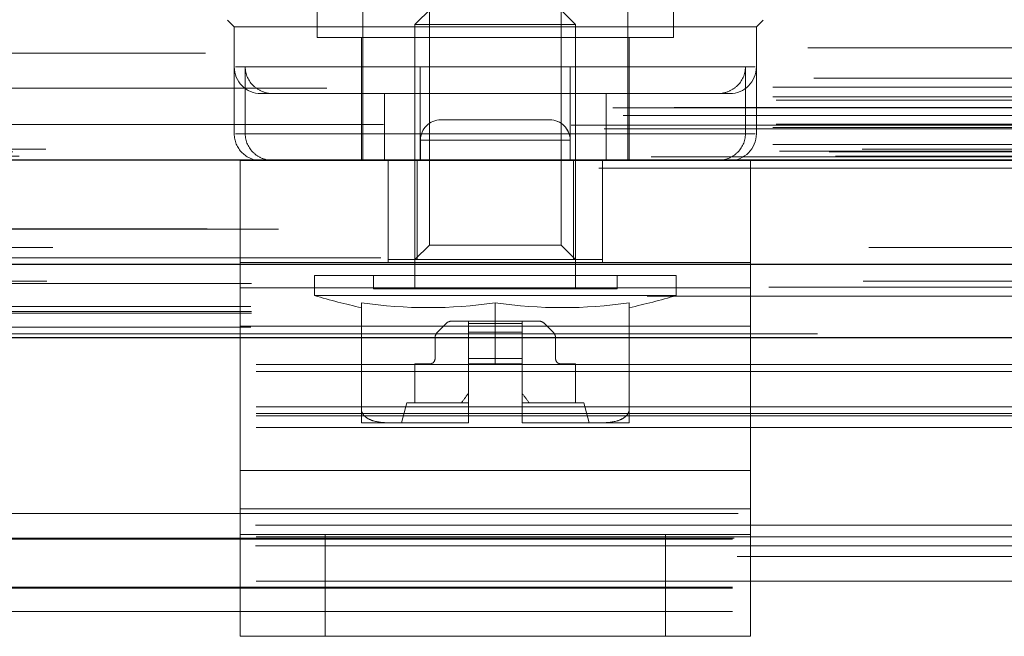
# Model space of a CAD drawing. Header units: inches. Extents: x 0.2 to 10.7, y 0.2 to 7.9.
# Tile 12 of 104: x 3.7043 to 3.8249, y 2.3417 to 2.4173. Entities that reach past the tile are written whole.
import ezdxf

# ---------------------------------------------------------------- set-up
doc = ezdxf.new("R2010")
doc.units = ezdxf.units.IN
doc.header["$MEASUREMENT"] = 0
doc.linetypes.add('HIDDEN', pattern=[0.07500000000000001, 0.05, -0.025])
doc.layers.add('DIMENSIONS', color=140, linetype='Continuous')
doc.styles.add('SLDTEXTSTYLE0', font='TXT', dxfattribs={"width": 0.7})
doc.dimstyles.new('SLDDIMSTYLE0', dxfattribs={"dimtxt": 0.0849609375, "dimasz": 0.13, "dimexe": 0, "dimexo": 0.0625, "dimgap": 0.021240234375, "dimtad": 0, "dimtih": 1, "dimtoh": 1, "dimlfac": 12, "dimrnd": 1e-09, "dimzin": 12, "dimdsep": 46, "dimtxsty": 'SLDTEXTSTYLE0', "dimsah": 1, "dimcen": 0.09, "dimadec": 0, "dimazin": 3, "dimtfac": 1, "dimtofl": 0, "dimtmove": 0, "dimatfit": 3, "dimfxl": 0, "dimfrac": 2, "dimtolj": 1, "dimtzin": 12, "dimarcsym": 0})

# ---------------------------------------------------------------- blocks, each defined once
blk = doc.blocks.new('_D_25')
at = {"layer": 'DIMENSIONS'}
for p, q in [((3.031714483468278, 2.428372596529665), (3.031714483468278, 2.883124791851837)), ((4.493214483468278, 2.428372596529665), (4.493214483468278, 2.883124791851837)), ((3.602387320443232, 2.837600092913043), (3.573857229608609, 2.837600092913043)), ((3.573857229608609, 2.837600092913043), (3.573857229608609, 2.702569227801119)), ((3.925535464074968, 2.837600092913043), (3.954065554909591, 2.837600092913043)), ((3.954065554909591, 2.837600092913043), (3.954065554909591, 2.702569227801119)), ((3.031714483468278, 2.758124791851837), (3.258975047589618, 2.758124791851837)), ((4.493214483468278, 2.758124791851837), (4.268947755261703, 2.758124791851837)), ((3.573857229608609, 2.702569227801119), (3.602387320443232, 2.702569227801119)), ((3.954065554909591, 2.702569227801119), (3.925535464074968, 2.702569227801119))]:
    blk.add_line(p, q, dxfattribs=at)
for points in [[(3.031714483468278, 2.758124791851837), (3.161714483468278, 2.738124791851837), (3.161714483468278, 2.778124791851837)], [(4.493214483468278, 2.758124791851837), (4.363214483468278, 2.778124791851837), (4.363214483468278, 2.738124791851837)]]:
    blk.add_solid(points, dxfattribs=at)
at = {"layer": 'DIMENSIONS', "char_height": 0.08333333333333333, "attachment_point": 1, "style": 'SLDTEXTSTYLE0'}
for s, insert in [('17.54', (3.602387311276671, 2.964042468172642)), ('445.5', (3.602387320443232, 2.809991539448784)), ('INSIDE OPENING', (3.278004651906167, 2.655940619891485))]:
    blk.add_mtext(s, dxfattribs=dict(at, insert=insert))

msp = doc.modelspace()

# ---------------------------------------------------------------- linework, layer by layer
at = {"color": 7, "linetype": 'HIDDEN', "lineweight": 18}
for p, q in [((3.754514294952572, 2.43714884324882), (3.754514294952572, 2.389716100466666)), ((3.770646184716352, 2.389716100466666), (3.770646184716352, 2.43714884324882)), ((3.746340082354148, 2.424028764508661), (3.746340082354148, 2.400078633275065)), ((3.778820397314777, 2.400078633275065), (3.778820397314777, 2.424028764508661)), ((3.740762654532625, 2.421732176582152), (3.740762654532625, 2.415170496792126)), ((3.7843978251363, 2.415170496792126), (3.7843978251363, 2.421732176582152)), ((3.754750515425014, 2.41877942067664), (3.752737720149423, 2.41676662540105)), ((3.772422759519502, 2.41676662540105), (3.770409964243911, 2.41877942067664)), ((3.729771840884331, 2.417303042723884), (3.730592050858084, 2.416482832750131)), ((3.730592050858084, 2.416482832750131), (3.79456842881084, 2.416482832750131)), ((3.730592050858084, 2.416482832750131), (3.730592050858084, 2.411561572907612)), ((3.752737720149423, 2.41676662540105), (3.772422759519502, 2.41676662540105)), ((3.752737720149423, 2.41676662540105), (3.752737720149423, 2.384330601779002)), ((3.772422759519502, 2.384330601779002), (3.772422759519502, 2.41676662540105)), ((3.79456842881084, 2.416482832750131), (3.795388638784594, 2.417303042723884)), ((3.79456842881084, 2.403359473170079), (3.79456842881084, 2.416482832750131)), ((3.740762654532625, 2.415170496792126), (3.7843978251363, 2.415170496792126)), ((3.746176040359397, 2.415170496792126), (3.746176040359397, 2.408280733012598)), ((3.778984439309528, 2.400078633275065), (3.778984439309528, 2.415170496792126)), ((3.000869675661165, 2.413908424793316), (4.52401860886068, 2.413908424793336)), ((3.000869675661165, 2.413908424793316), (4.52401860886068, 2.413908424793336)), ((4.527074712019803, 2.413233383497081), (2.997813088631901, 2.413233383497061)), ((3.730592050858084, 2.411561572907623), (3.730592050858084, 2.403359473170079)), ((3.771766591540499, 2.411561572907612), (3.730737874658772, 2.411561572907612)), ((3.731939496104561, 2.403359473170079), (3.731939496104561, 2.411561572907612)), ((3.753393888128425, 2.411561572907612), (3.794422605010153, 2.411561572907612)), ((3.771766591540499, 2.403359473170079), (3.771766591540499, 2.411561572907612)), ((3.793220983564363, 2.403359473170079), (3.793220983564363, 2.411561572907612)), ((3.001601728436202, 2.410172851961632), (4.523282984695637, 2.410172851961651)), ((4.541943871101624, 2.408939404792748), (2.98293503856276, 2.408939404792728)), ((2.996574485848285, 2.409062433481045), (4.52831379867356, 2.409062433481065)), ((2.996574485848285, 2.407889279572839), (4.52831379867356, 2.407889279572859)), ((2.996574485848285, 2.407889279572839), (4.52831379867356, 2.407889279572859)), ((3.733872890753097, 2.408280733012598), (3.771766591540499, 2.408280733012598)), ((3.746176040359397, 2.40828073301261), (3.746176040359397, 2.400078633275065)), ((3.748989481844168, 2.400078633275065), (3.748989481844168, 2.408280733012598)), ((3.753393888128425, 2.400078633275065), (3.753393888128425, 2.408280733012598)), ((3.776170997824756, 2.408280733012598), (3.771766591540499, 2.408280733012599)), ((3.776170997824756, 2.400078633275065), (3.776170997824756, 2.408280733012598)), ((3.776170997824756, 2.408280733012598), (3.789778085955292, 2.408280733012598)), ((3.789778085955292, 2.408280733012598), (3.791287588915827, 2.408280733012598)), ((2.976958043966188, 2.406538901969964), (4.547930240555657, 2.406538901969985)), ((2.984505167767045, 2.406569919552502), (4.540383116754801, 2.406569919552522)), ((2.996991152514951, 2.407472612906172), (4.527897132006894, 2.407472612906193)), ((2.978225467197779, 2.405589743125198), (4.546609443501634, 2.405589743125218)), ((2.97188938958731, 2.4044011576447), (4.552998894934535, 2.404401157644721)), ((2.97188938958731, 2.4044011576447), (4.552998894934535, 2.404401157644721)), ((4.548863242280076, 2.404485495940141), (2.976025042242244, 2.40448549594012)), ((2.996574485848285, 2.404139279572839), (4.528313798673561, 2.404139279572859)), ((2.996574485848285, 2.404139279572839), (4.528313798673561, 2.404139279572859)), ((2.996991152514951, 2.404555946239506), (4.527897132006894, 2.404555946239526)), ((3.755915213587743, 2.405078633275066), (3.755911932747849, 2.405078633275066)), ((3.769248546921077, 2.405078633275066), (3.755915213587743, 2.405078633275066)), ((2.975935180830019, 2.403975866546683), (4.548953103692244, 2.403975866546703)), ((3.793220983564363, 2.403359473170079), (3.730742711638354, 2.403359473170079)), ((3.731939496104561, 2.403359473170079), (3.794417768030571, 2.403359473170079)), ((2.996574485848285, 2.402065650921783), (4.528313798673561, 2.402065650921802)), ((2.996574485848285, 2.402065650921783), (4.528313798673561, 2.402065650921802)), ((3.753411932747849, 2.402578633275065), (3.753411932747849, 2.400078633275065)), ((3.771745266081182, 2.402578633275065), (3.753411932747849, 2.402578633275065)), ((3.753411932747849, 2.402578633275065), (3.771745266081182, 2.402578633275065)), ((3.771748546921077, 2.402578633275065), (3.753415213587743, 2.402578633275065)), ((3.753415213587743, 2.402578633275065), (3.753415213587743, 2.400078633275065)), ((3.753415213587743, 2.402578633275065), (3.771748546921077, 2.402578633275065)), ((3.771745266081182, 2.402578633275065), (3.771745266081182, 2.400078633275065)), ((3.771748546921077, 2.402578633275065), (3.771748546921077, 2.400078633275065)), ((2.981671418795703, 2.400551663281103), (4.543216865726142, 2.400551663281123)), ((2.981671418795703, 2.400551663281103), (4.543216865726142, 2.400551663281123)), ((2.997407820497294, 2.401222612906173), (4.527480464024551, 2.401222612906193)), ((2.997407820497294, 2.401222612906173), (4.527480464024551, 2.401222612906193)), ((3.003487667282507, 2.401152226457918), (4.521400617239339, 2.401152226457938)), ((3.003487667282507, 2.401152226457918), (4.521400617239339, 2.401152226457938)), ((3.004260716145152, 2.400605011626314), (4.520627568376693, 2.400605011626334)), ((3.004260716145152, 2.400605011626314), (4.520627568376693, 2.400605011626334)), ((4.507513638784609, 2.40146708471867), (3.017430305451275, 2.401467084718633)), ((2.980707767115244, 2.400100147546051), (4.544180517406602, 2.400100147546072)), ((2.980917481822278, 2.400073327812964), (4.543970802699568, 2.400073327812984)), ((3.731328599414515, 2.400078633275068), (3.731328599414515, 2.387578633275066)), ((3.73133188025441, 2.400078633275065), (3.79383188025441, 2.400078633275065)), ((3.73133188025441, 2.400078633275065), (3.73133188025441, 2.384451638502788)), ((3.749453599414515, 2.400078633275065), (3.749453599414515, 2.387578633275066)), ((3.74945688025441, 2.400078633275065), (3.74945688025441, 2.387578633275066)), ((3.753013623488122, 2.387939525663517), (3.753013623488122, 2.400078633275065)), ((3.772146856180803, 2.387939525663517), (3.772146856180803, 2.400078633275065)), ((3.775703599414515, 2.387939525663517), (3.775703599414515, 2.400078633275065)), ((3.77570688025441, 2.400078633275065), (3.77570688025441, 2.387578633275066)), ((3.793828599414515, 2.400078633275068), (3.793828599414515, 2.387578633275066)), ((3.79383188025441, 2.400078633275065), (3.79383188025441, 2.384451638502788)), ((2.975265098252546, 2.399133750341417), (4.549623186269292, 2.399133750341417)), ((3.754514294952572, 2.389716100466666), (3.752737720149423, 2.387939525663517)), ((3.754514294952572, 2.389716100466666), (3.770646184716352, 2.389716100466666)), ((3.772422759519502, 2.387939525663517), (3.770646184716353, 2.389716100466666)), ((3.008351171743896, 2.389413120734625), (4.51653711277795, 2.389413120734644)), ((3.731328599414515, 2.379765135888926), (3.731328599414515, 2.387578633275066)), ((3.73133188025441, 2.387578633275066), (3.79383188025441, 2.387578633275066)), ((3.74945688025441, 2.387939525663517), (3.753013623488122, 2.387939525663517)), ((3.753013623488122, 2.387939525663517), (3.772146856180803, 2.387939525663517)), ((3.772146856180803, 2.387939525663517), (3.775703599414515, 2.387939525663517)), ((3.775703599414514, 2.387939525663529), (3.775703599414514, 2.387578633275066)), ((3.793828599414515, 2.379765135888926), (3.793828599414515, 2.387578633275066)), ((3.007641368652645, 2.385286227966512), (4.517243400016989, 2.385286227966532)), ((3.032707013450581, 2.384990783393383), (4.492221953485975, 2.384990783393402)), ((3.740434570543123, 2.385971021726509), (3.784725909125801, 2.385971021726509)), ((3.740434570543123, 2.385971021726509), (3.740434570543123, 2.38352916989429)), ((3.747652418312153, 2.385971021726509), (3.747652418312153, 2.384330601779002)), ((3.777508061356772, 2.384330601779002), (3.777508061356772, 2.385971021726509)), ((3.784725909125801, 2.38352916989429), (3.784725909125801, 2.385971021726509)), ((2.996105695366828, 2.38456246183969), (4.52876842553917, 2.38456246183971)), ((3.793828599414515, 2.384451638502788), (3.731328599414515, 2.384451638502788)), ((3.73133188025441, 2.384451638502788), (3.79383188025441, 2.384451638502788)), ((3.73133188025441, 2.384451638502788), (3.73133188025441, 2.362058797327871)), ((3.747652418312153, 2.384330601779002), (3.777508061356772, 2.384330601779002)), ((3.79383188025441, 2.384451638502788), (3.79383188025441, 2.362058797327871)), ((3.740434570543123, 2.38352916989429), (3.7847259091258, 2.38352916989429)), ((3.746176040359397, 2.382640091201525), (3.746176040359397, 2.369503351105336)), ((3.762580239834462, 2.382640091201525), (3.762580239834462, 2.375144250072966)), ((3.778984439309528, 2.382640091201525), (3.778984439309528, 2.369503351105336)), ((3.032631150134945, 2.382176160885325), (4.492297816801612, 2.382176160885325)), ((3.032707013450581, 2.381372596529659), (4.492221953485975, 2.381372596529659)), ((3.756550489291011, 2.380105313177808), (3.755486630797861, 2.379041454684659)), ((3.759299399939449, 2.380393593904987), (3.757246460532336, 2.380393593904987)), ((3.765861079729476, 2.380393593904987), (3.759299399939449, 2.380393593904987)), ((3.759299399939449, 2.380105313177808), (3.759299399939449, 2.380393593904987)), ((3.759299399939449, 2.380105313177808), (3.765861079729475, 2.380105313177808)), ((3.759299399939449, 2.380105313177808), (3.765861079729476, 2.380105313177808)), ((3.759299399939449, 2.379041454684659), (3.759299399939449, 2.380105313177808)), ((3.765861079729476, 2.380105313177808), (3.759299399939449, 2.380105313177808)), ((3.765861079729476, 2.380105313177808), (3.759299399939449, 2.380105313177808)), ((3.765861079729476, 2.380105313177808), (3.765861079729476, 2.380393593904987)), ((3.767914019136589, 2.380393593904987), (3.765861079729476, 2.380393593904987)), ((3.765861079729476, 2.379041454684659), (3.765861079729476, 2.380105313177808)), ((3.769673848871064, 2.379041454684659), (3.768609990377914, 2.380105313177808)), ((3.032631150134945, 2.379640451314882), (4.492297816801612, 2.379640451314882)), ((4.002047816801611, 2.378836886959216), (3.522881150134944, 2.378836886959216)), ((3.793828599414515, 2.379765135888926), (3.731328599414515, 2.379765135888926)), ((3.731328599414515, 2.35737229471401), (3.731328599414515, 2.379765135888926)), ((3.73133188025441, 2.379765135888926), (3.79383188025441, 2.379765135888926)), ((3.759299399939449, 2.379041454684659), (3.765861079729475, 2.379041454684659)), ((3.759299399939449, 2.379041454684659), (3.765861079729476, 2.379041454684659)), ((3.759299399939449, 2.378345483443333), (3.759299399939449, 2.379041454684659)), ((3.765861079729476, 2.379041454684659), (3.759299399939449, 2.379041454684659)), ((3.765861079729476, 2.379041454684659), (3.759299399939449, 2.379041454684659)), ((3.765861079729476, 2.378345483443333), (3.765861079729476, 2.379041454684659)), ((3.793828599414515, 2.35737229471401), (3.793828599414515, 2.379765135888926)), ((3.032707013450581, 2.378372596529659), (4.492221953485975, 2.378372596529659)), ((3.032707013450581, 2.378372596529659), (4.492221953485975, 2.378372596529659)), ((3.032707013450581, 2.378372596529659), (4.492221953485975, 2.378372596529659)), ((3.032707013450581, 2.378372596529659), (4.492221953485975, 2.378372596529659)), ((3.032707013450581, 2.378372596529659), (4.492221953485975, 2.378372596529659)), ((3.755198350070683, 2.378345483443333), (3.755198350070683, 2.375800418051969)), ((3.759299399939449, 2.378345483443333), (3.765861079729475, 2.378345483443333)), ((3.759299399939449, 2.378345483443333), (3.765861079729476, 2.378345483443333)), ((3.765861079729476, 2.378345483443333), (3.759299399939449, 2.378345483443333)), ((3.759299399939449, 2.375800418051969), (3.759299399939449, 2.378345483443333)), ((3.765861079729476, 2.378345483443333), (3.759299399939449, 2.378345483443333)), ((3.765861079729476, 2.375800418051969), (3.765861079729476, 2.378345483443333)), ((3.769962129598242, 2.375800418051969), (3.769962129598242, 2.378345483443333)), ((3.759299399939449, 2.375800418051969), (3.765861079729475, 2.375800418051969)), ((3.759299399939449, 2.375800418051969), (3.765861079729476, 2.375800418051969)), ((3.765861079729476, 2.375800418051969), (3.759299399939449, 2.375800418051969)), ((3.759299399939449, 2.375144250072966), (3.759299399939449, 2.375800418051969)), ((3.765861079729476, 2.375800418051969), (3.759299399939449, 2.375800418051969)), ((3.765861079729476, 2.375144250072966), (3.765861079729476, 2.375800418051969)), ((4.033297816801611, 2.375069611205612), (3.491631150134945, 2.375069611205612)), ((4.033297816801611, 2.374226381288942), (3.491631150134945, 2.374226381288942)), ((3.752737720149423, 2.375144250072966), (3.752737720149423, 2.370387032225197)), ((3.75454218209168, 2.375144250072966), (3.752737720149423, 2.375144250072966)), ((3.759299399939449, 2.375144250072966), (3.759299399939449, 2.367927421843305)), ((3.762580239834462, 2.375144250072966), (3.759299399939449, 2.375144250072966)), ((3.762580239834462, 2.375144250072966), (3.765861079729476, 2.375144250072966)), ((3.765861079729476, 2.375144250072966), (3.765861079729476, 2.367927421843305)), ((3.772422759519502, 2.375144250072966), (3.770618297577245, 2.375144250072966)), ((3.772422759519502, 2.370387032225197), (3.772422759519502, 2.375144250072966)), ((3.751753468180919, 2.370387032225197), (3.751097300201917, 2.367926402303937)), ((3.751753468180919, 2.370387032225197), (3.759299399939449, 2.370387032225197)), ((3.765861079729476, 2.370387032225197), (3.773407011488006, 2.370387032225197)), ((3.774063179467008, 2.367926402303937), (3.773407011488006, 2.370387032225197)), ((4.033297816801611, 2.369873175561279), (3.491631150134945, 2.369873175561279)), ((4.033297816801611, 2.369069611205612), (3.491631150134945, 2.369069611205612)), ((4.033297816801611, 2.368788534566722), (3.491631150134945, 2.368788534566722)), ((3.746176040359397, 2.367926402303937), (3.749612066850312, 2.367926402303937)), ((3.749612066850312, 2.367926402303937), (3.759144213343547, 2.367926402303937)), ((3.759144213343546, 2.367926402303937), (3.759299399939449, 2.367926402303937)), ((3.759144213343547, 2.367926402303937), (3.759299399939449, 2.367926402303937)), ((3.759299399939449, 2.367927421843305), (3.759299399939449, 2.367926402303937)), ((3.765861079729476, 2.367927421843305), (3.765861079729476, 2.367926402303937)), ((3.765861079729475, 2.367926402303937), (3.766016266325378, 2.367926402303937)), ((3.765861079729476, 2.367926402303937), (3.766016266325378, 2.367926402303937)), ((3.766016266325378, 2.367926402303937), (3.765861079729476, 2.367926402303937)), ((3.766016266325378, 2.367926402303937), (3.775548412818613, 2.367926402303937)), ((3.775548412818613, 2.367926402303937), (3.778984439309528, 2.367926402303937)), ((4.033297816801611, 2.367337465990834), (3.491631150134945, 2.367337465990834)), ((3.793828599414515, 2.362058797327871), (3.731328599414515, 2.362058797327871)), ((3.73133188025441, 2.362058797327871), (3.79383188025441, 2.362058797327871)), ((3.73133188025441, 2.362058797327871), (3.73133188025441, 2.354245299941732)), ((3.79383188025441, 2.362058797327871), (3.79383188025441, 2.354245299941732)), ((3.793828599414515, 2.35737229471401), (3.731328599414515, 2.35737229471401)), ((3.731328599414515, 2.341745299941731), (3.731328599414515, 2.35737229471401)), ((3.73133188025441, 2.35737229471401), (3.79383188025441, 2.35737229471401)), ((3.793828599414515, 2.341745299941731), (3.793828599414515, 2.35737229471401)), ((3.492350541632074, 2.356789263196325), (4.032578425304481, 2.356789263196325)), ((3.492350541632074, 2.356789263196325), (4.032578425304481, 2.356789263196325)), ((4.033190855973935, 2.355391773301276), (3.491738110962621, 2.355391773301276)), ((4.033297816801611, 2.353940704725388), (3.491631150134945, 2.353940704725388)), ((3.491631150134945, 2.353659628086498), (4.033297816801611, 2.353659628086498)), ((3.491847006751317, 2.353789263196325), (4.033081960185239, 2.353789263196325)), ((3.73133188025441, 2.354245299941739), (3.731328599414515, 2.354245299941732)), ((3.73133188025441, 2.354245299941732), (3.73133188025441, 2.341745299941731)), ((3.73133188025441, 2.354245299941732), (3.741748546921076, 2.354245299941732)), ((3.741745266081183, 2.354245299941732), (3.741745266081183, 2.341745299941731)), ((3.741748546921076, 2.354245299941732), (3.741748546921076, 2.341745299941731)), ((3.741748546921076, 2.354245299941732), (3.783415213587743, 2.354245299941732)), ((3.783411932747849, 2.354245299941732), (3.783411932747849, 2.341745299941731)), ((3.783415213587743, 2.354245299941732), (3.783415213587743, 2.341745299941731)), ((3.783415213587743, 2.354245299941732), (3.79383188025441, 2.354245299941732)), ((3.79383188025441, 2.354245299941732), (3.79383188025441, 2.341745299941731)), ((4.033190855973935, 2.352856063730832), (3.491738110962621, 2.352856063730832)), ((4.492221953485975, 2.351539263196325), (3.032707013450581, 2.351539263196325)), ((4.033297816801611, 2.348502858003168), (3.491631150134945, 2.348502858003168)), ((3.491631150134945, 2.347789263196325), (4.033297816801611, 2.347789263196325)), ((3.491631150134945, 2.347659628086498), (4.033297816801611, 2.347659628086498)), ((3.491631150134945, 2.344789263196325), (4.033297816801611, 2.344789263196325)), ((3.491631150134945, 2.344789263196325), (4.033297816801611, 2.344789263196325)), ((3.73133188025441, 2.341745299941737), (3.731328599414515, 2.341745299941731)), ((3.741748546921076, 2.341745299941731), (3.73133188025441, 2.341745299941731)), ((3.741748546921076, 2.341745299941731), (3.783415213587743, 2.341745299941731)), ((3.79383188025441, 2.341745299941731), (3.783415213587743, 2.341745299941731))]:
    msp.add_line(p, q, dxfattribs=at)
at = {"color": 7, "linetype": 'Continuous', "lineweight": 25}
for p, q in [((2.975265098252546, 2.400175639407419), (4.549623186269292, 2.400175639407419)), ((3.032707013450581, 2.387372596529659), (4.492221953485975, 2.387372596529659)), ((3.032707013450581, 2.378372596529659), (4.492221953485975, 2.378372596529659))]:
    msp.add_line(p, q, dxfattribs=at)
at = {"color": 7, "linetype": 'HIDDEN', "lineweight": 18, "flags": 128}
for points in [[(4.536029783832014, 2.391681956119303), (3.775101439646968, 2.391682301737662), (2.98886176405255, 2.391681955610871)], [(4.527260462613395, 2.391700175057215), (3.775101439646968, 2.39170026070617), (2.997624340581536, 2.391700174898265)], [(4.548563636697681, 2.388141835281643), (3.729197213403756, 2.388141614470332), (2.976318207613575, 2.38814183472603)], [(4.54857088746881, 2.388141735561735), (3.82717415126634, 2.388138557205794), (2.97631931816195, 2.388141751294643)], [(3.00764637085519, 2.385286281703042), (3.74978759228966, 2.385287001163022), (4.517268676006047, 2.385286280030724)], [(2.981201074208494, 2.383445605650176), (3.749781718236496, 2.383444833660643), (4.543702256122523, 2.38344560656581)], [(3.032707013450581, 2.38155476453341), (3.749781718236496, 2.381554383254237), (4.492221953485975, 2.381554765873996)]]:
    msp.add_lwpolyline(points, dxfattribs=at)
at = {"color": 7, "linetype": 'HIDDEN', "lineweight": 18}
for centre, radius, start, end in [((3.733872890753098, 2.411561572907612), 0.003280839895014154, 180, 269.9999999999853), ((3.791287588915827, 2.411561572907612), 0.003280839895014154, 270.0000000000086, 0), ((3.755911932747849, 2.402578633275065), 0.002500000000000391, 90, 180), ((3.755915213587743, 2.402578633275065), 0.002500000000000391, 90, 180), ((3.769245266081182, 2.402578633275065), 0.002500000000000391, 0, 90), ((3.769248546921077, 2.402578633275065), 0.002500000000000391, 0, 90), ((3.733872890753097, 2.403359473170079), 0.003280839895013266, 180, 270.0000000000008), ((3.791287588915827, 2.403359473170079), 0.003280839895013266, 270.0000000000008, 0), ((3.762580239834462, 2.457112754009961), 0.07684383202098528, 253.2503397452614, 257.6739543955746), ((3.75437814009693, 2.438432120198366), 0.05639170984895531, 261.6367379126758, 278.3632620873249), ((3.770782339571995, 2.438432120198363), 0.05639170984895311, 261.6367379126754, 278.3632620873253), ((3.762580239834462, 2.457112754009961), 0.07684383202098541, 282.3260456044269, 286.7496602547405), ((3.757246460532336, 2.379409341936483), 0.0009842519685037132, 89.99999999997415, 134.9999999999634), ((3.767914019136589, 2.379409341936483), 0.0009842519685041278, 45, 90), ((3.756182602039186, 2.378345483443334), 0.0009842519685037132, 135, 180.0000000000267), ((3.768977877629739, 2.378345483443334), 0.0009842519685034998, 359.999999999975, 45), ((3.75454218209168, 2.375800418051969), 0.0006561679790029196, 270.0000000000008, 0), ((3.770618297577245, 2.375800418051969), 0.0006561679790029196, 180, 270.0000000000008), ((3.759145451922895, 2.379549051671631), 0.01162264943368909, 269.993894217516, 270.7589344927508), ((3.75914545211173, 2.379549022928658), 0.01162262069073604, 269.9938932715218, 270.7589354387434), ((3.766015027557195, 2.379549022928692), 0.01162262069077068, 269.2410645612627, 270.0061067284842), ((3.76601502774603, 2.379549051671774), 0.01162264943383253, 269.2410655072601, 270.0061057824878)]:
    msp.add_arc(centre, radius, start, end, dxfattribs=at)
for points, knots in [([(3.735382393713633, 2.408280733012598), (3.734938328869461, 2.408280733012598), (3.734503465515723, 2.408360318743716), (3.733678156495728, 2.408676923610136), (3.73329911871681, 2.408911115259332), (3.732331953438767, 2.409810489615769), (3.731939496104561, 2.410672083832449), (3.731939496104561, 2.411561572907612)], [0, 0, 0, 0, 0.2499999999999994, 0.2499999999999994, 0.4999999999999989, 0.4999999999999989, 1, 1, 1, 1]), ([(3.753393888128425, 2.411561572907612), (3.753393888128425, 2.411117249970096), (3.753393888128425, 2.410680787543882), (3.753393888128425, 2.409876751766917), (3.753393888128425, 2.409511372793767), (3.753393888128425, 2.408913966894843), (3.753393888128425, 2.408677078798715), (3.753393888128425, 2.408362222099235), (3.753393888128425, 2.408280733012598), (3.753393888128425, 2.408280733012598)], [0, 0, 0, 0, 0.25, 0.25, 0.5, 0.5, 0.75, 0.75, 1, 1, 1, 1]), ([(3.789778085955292, 2.408280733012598), (3.790222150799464, 2.408280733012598), (3.790657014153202, 2.408360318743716), (3.791482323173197, 2.408676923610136), (3.791861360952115, 2.408911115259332), (3.792828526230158, 2.409810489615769), (3.793220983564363, 2.410672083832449), (3.793220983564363, 2.411561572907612)], [0, 0, 0, 0, 0.2499999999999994, 0.2499999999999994, 0.4999999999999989, 0.4999999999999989, 1, 1, 1, 1]), ([(3.735382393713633, 2.400078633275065), (3.734938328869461, 2.400078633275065), (3.734503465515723, 2.400158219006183), (3.733678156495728, 2.400474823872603), (3.73329911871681, 2.400709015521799), (3.732331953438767, 2.401608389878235), (3.731939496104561, 2.402469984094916), (3.731939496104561, 2.403359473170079)], [0, 0, 0, 0, 0.2499999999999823, 0.2499999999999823, 0.4999999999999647, 0.4999999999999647, 1, 1, 1, 1]), ([(3.771766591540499, 2.403359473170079), (3.771766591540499, 2.402915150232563), (3.771766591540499, 2.402478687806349), (3.771766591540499, 2.401674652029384), (3.771766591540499, 2.401309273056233), (3.771766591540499, 2.40071186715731), (3.771766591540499, 2.400474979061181), (3.771766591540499, 2.400160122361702), (3.771766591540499, 2.400078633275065), (3.771766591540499, 2.400078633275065)], [0, 0, 0, 0, 0.25, 0.25, 0.5, 0.5, 0.75, 0.75, 1, 1, 1, 1]), ([(3.789778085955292, 2.400078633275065), (3.790222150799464, 2.400078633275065), (3.790657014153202, 2.400158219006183), (3.791482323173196, 2.400474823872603), (3.791861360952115, 2.400709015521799), (3.792828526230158, 2.401608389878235), (3.793220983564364, 2.402469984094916), (3.793220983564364, 2.403359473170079)], [0, 0, 0, 0, 0.2499999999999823, 0.2499999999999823, 0.4999999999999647, 0.4999999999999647, 1, 1, 1, 1]), ([(3.746176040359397, 2.369503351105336), (3.746189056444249, 2.369309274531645), (3.746262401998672, 2.369129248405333), (3.746467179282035, 2.368827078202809), (3.746596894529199, 2.368702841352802), (3.747014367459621, 2.368390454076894), (3.747328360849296, 2.36825880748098), (3.748289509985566, 2.367971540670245), (3.748951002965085, 2.367926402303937), (3.749612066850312, 2.367926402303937)], [0, 0, 0, 0, 0.1249999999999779, 0.1249999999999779, 0.2499999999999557, 0.2499999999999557, 0.49999999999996, 0.49999999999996, 1, 1, 1, 1]), ([(3.746176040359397, 2.367926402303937), (3.746176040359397, 2.367926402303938), (3.746176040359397, 2.367971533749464), (3.746176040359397, 2.368259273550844), (3.746176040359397, 2.368392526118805), (3.746176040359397, 2.36870159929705), (3.746176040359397, 2.368826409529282), (3.746176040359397, 2.36912903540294), (3.746176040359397, 2.369309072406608), (3.746176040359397, 2.369503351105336)], [0, 0, 0, 0, 0.5000000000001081, 0.5000000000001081, 0.7500000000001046, 0.7500000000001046, 0.8750000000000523, 0.8750000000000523, 1, 1, 1, 1]), ([(3.775548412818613, 2.367926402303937), (3.776209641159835, 2.367926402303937), (3.776871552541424, 2.367971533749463), (3.777833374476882, 2.368259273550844), (3.778148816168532, 2.368392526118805), (3.778561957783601, 2.36870159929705), (3.778692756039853, 2.368826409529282), (3.778898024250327, 2.36912903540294), (3.778971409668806, 2.369309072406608), (3.778984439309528, 2.369503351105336)], [0, 0, 0, 0, 0.5000000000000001, 0.5000000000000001, 0.7499999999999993, 0.7499999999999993, 0.8749999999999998, 0.8749999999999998, 1, 1, 1, 1]), ([(3.778984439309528, 2.369503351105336), (3.778984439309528, 2.369309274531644), (3.778984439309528, 2.369129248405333), (3.778984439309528, 2.368827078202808), (3.778984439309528, 2.368702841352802), (3.778984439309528, 2.368390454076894), (3.778984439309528, 2.36825880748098), (3.778984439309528, 2.367971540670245), (3.778984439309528, 2.367926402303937), (3.778984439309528, 2.367926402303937)], [0, 0, 0, 0, 0.1249999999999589, 0.1249999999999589, 0.2499999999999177, 0.2499999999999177, 0.4999999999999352, 0.4999999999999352, 1, 1, 1, 1])]:
    msp.add_open_spline(points, degree=3, knots=knots, dxfattribs=at)
for points in [[(3.759299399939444, 2.371552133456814), (3.759009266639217, 2.371167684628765), (3.758725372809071, 2.370778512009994), (3.758444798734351, 2.370387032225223)], [(3.766715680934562, 2.370387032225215), (3.766435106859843, 2.370778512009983), (3.766151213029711, 2.371167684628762), (3.765861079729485, 2.371552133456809)]]:
    msp.add_open_spline(points, degree=3, dxfattribs=at)

# ---------------------------------------------------------------- dimensions: what is measured, and where the dimension line sits
at = {"layer": 'DIMENSIONS'}
dim = msp.add_linear_dim(base=(4.493214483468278, 2.758124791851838), p1=(3.031714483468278, 2.378372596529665), p2=(4.493214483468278, 2.378372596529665), text='<>\\PINSIDE OPENING', dimstyle='SLDDIMSTYLE0', dxfattribs=at)
dim.commit()
dim.dimension.update_dxf_attribs({"geometry": '_D_25', "text_midpoint": (3.76396140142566, 2.758124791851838), "dimtype": 160})

doc.saveas('drawing.dxf')
